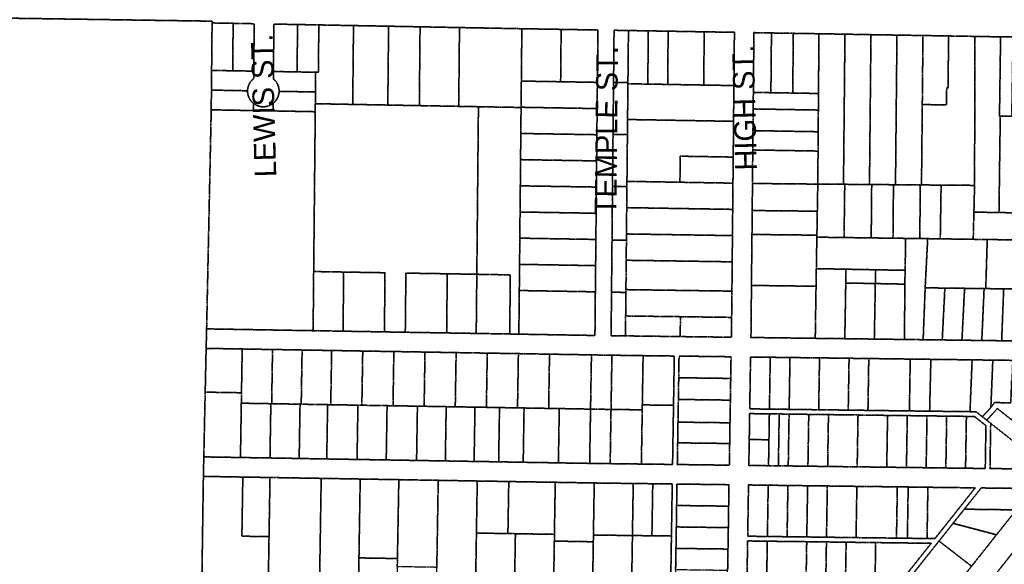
# Model space of a CAD drawing. Header units: feet. Extents: x 0 to 1411532, y 4 to 648360.
# Tile 28 of 69: x 1387050 to 1389549, y 442577 to 443958. Entities that reach past the tile are written whole.
import ezdxf
from ezdxf.enums import TextEntityAlignment as Align

# ---------------------------------------------------------------- set-up
doc = ezdxf.new("R2010")
doc.units = ezdxf.units.FT
doc.header["$MEASUREMENT"] = 0
doc.linetypes.add('DASHED2', pattern=[0.375, 0.25, -0.125])
doc.layers.add('MOT-PHASE 2', color=5, linetype='Continuous')
doc.layers.add('vanwert_121013_d_joined', color=247, linetype='DASHED2')
doc.styles.add('Slanted-Normal', font='font31.shx', dxfattribs={"height": 0.14})

msp = doc.modelspace()

# ---------------------------------------------------------------- linework, layer by layer
at = {"layer": 'vanwert_121013_d_joined'}
for points in [[(1384903.5, 443993), (1387538.4, 443954.3), (1387538.4, 443949.8), (1387537.2, 443829.5), (1387536.7, 443779.5), (1387536.2, 443729.5), (1387536.2, 443729.5), (1387524.5, 443174), (1387523.3, 443124.5), (1387520.9, 443013.5), (1387517.4, 442849.4), (1387516.3, 442799.9), (1387509.9, 442358.5)], [(1388701.9, 442508.7), (1388704.1, 442648.7), (1388706.2, 442780.7), (1388656.7, 442781.3), (1388607.2, 442781.9), (1388508.2, 442783.2), (1388409.3, 442784.9), (1388310.3, 442786.5), (1388291.3, 442786.9), (1388211.3, 442788.2), (1388112.3, 442789.9), (1388012.3, 442791.6), (1387914.3, 442793.2), (1387815.3, 442794.9), (1387716.4, 442796.5), (1387685.4, 442797.1), (1387617.4, 442798.2), (1387616.4, 442798.2), (1387516.3, 442799.9), (1387517.4, 442849.4), (1387598.4, 442848), (1387610.4, 442847.8), (1387677.6, 442846.7), (1387685.3, 442846.6), (1387756.7, 442845.4), (1387759.4, 442845.3), (1387829.3, 442844.1), (1387835.9, 442844), (1387906.3, 442842.8), (1387915.1, 442842.7), (1387980.3, 442841.6), (1387994.3, 442841.4), (1388057.3, 442840.3), (1388073.5, 442840), (1388130.3, 442839.1), (1388152.7, 442838.7), (1388203.3, 442837.8), (1388231.9, 442837.4), (1388265.6, 442836.8), (1388311.1, 442836), (1388327.9, 442835.7), (1388390.3, 442834.7), (1388417.2, 442834.2), (1388469.4, 442833.3), (1388496.6, 442832.9), (1388504.3, 442832.8), (1388548.6, 442832.2), (1388627.8, 442831.2), (1388707, 442830.2), (1388709.4, 442980.1), (1388711.4, 443105.1), (1388632.2, 443106.1), (1388553.1, 443107.2), (1388501.1, 443108), (1388473.9, 443108.5), (1388394.7, 443109.8), (1388315.7, 443111.2), (1388315.5, 443111.2), (1388236.7, 443112.5), (1388236.3, 443112.5), (1388157.7, 443113.8), (1388157.1, 443113.8), (1388078.7, 443115.2), (1388077.9, 443115.2), (1387999.7, 443116.5), (1387998.7, 443116.5), (1387920.7, 443117.8), (1387919.5, 443117.8), (1387841.8, 443119.2), (1387840.4, 443119.2), (1387766.8, 443120.4), (1387761.2, 443120.5), (1387691.8, 443121.7), (1387682, 443121.8), (1387614.8, 443123), (1387602.8, 443123.2), (1387523.3, 443124.5), (1387524.5, 443174), (1387794.8, 443169.4), (1387870.8, 443168.1), (1387975.7, 443166.3), (1388028.7, 443165.4), (1388058.7, 443164.9), (1388133.7, 443163.7), (1388208.7, 443162.4), (1388293.7, 443161), (1388308.7, 443160.7), (1388316.9, 443160.6), (1388325.2, 443160.4), (1388501, 443157.4), (1388510, 443157.3), (1388511, 443267.9), (1388511.7, 443334.3), (1388512.3, 443400.7), (1388513, 443467.1), (1388513.6, 443533.5), (1388514.2, 443599.9), (1388514.9, 443666.3), (1388515.5, 443732.7), (1388516.2, 443799.1), (1388517.5, 443931.9), (1388508.5, 443932), (1388424.2, 443933.5), (1388332.7, 443935), (1388324.5, 443935.2), (1388316.2, 443935.3), (1388216.2, 443937.2), (1388166.2, 443938.1), (1388066.2, 443940), (1387986.3, 443941.5), (1387897.3, 443943.1), (1387809.3, 443944.8), (1387802.3, 443944.9), (1387755.3, 443945.8), (1387695.3, 443946.9), (1387694.1, 443826.7), (1387694, 443807.9), (1387695, 443807), (1387696, 443806), (1387697, 443805.1), (1387697.9, 443804.1), (1387698.9, 443803), (1387699.7, 443802), (1387700.6, 443800.9), (1387701.4, 443799.8), (1387702.1, 443798.6), (1387702.8, 443797.4), (1387703.5, 443796.2), (1387704.2, 443795), (1387704.8, 443793.8), (1387705.3, 443792.5), (1387705.8, 443791.2), (1387706.3, 443789.9), (1387706.7, 443788.6), (1387707.1, 443787.3), (1387707.4, 443786), (1387707.7, 443784.6), (1387707.9, 443783.3), (1387708.1, 443781.9), (1387708.2, 443780.5), (1387708.3, 443779.1), (1387708.4, 443777.8), (1387708.4, 443776.4), (1387708.3, 443775), (1387708.2, 443773.7), (1387708.1, 443772.3), (1387707.9, 443771), (1387707.7, 443769.7), (1387707.4, 443768.4), (1387707.1, 443767), (1387706.7, 443765.7), (1387706.3, 443764.4), (1387705.9, 443763.2), (1387705.4, 443761.9), (1387704.9, 443760.7), (1387704.3, 443759.5), (1387703.7, 443758.2), (1387703, 443757.1), (1387702.3, 443755.9), (1387701.6, 443754.8), (1387700.8, 443753.7), (1387700, 443752.6), (1387699.1, 443751.5), (1387698.3, 443750.5), (1387697.3, 443749.5), (1387696.4, 443748.6), (1387695.4, 443747.6), (1387694.4, 443746.7), (1387693.4, 443745.9), (1387692.3, 443745), (1387691.1, 443744.2), (1387690, 443743.4), (1387689.5, 443743.1), (1387688.8, 443742.7), (1387688.1, 443742.3), (1387687.6, 443742), (1387686.4, 443741.4), (1387685.7, 443741.1), (1387685.1, 443740.8), (1387684.6, 443740.5), (1387683.9, 443740.2), (1387682.6, 443739.7), (1387681.3, 443739.2), (1387680, 443738.8), (1387678.8, 443738.5), (1387678.6, 443738.4), (1387677.3, 443738.1), (1387675.9, 443737.8), (1387674.6, 443737.6), (1387673.2, 443737.4), (1387671.8, 443737.3), (1387670.4, 443737.2), (1387669.2, 443737.1), (1387669, 443737.1), (1387667.6, 443737.1), (1387666.3, 443737.2), (1387664.9, 443737.3), (1387663.5, 443737.4), (1387662.1, 443737.6), (1387660.8, 443737.8), (1387659.4, 443738.1), (1387658.1, 443738.5), (1387656.7, 443738.8), (1387655.4, 443739.3), (1387654.1, 443739.7), (1387652.8, 443740.3), (1387651.6, 443740.8), (1387650.3, 443741.4), (1387649.1, 443742.1), (1387647.9, 443742.8), (1387646.7, 443743.5), (1387645.6, 443744.3), (1387644.4, 443745.1), (1387643.3, 443745.9), (1387642.3, 443746.8), (1387641.3, 443747.7), (1387640.3, 443748.6), (1387639.4, 443749.6), (1387638.5, 443750.6), (1387637.6, 443751.6), (1387636.7, 443752.7), (1387635.9, 443753.7), (1387635.2, 443754.9), (1387634.4, 443756), (1387633.7, 443757.2), (1387633.1, 443758.3), (1387632.5, 443759.5), (1387631.9, 443760.8), (1387631.4, 443762), (1387630.9, 443763.3), (1387630.4, 443764.5), (1387630, 443765.8), (1387629.7, 443767.1), (1387629.3, 443768.5), (1387629.1, 443769.8), (1387628.8, 443771.1), (1387628.7, 443772.5), (1387628.5, 443773.8), (1387628.4, 443775.1), (1387628.4, 443776.5), (1387628.4, 443777.8), (1387628.4, 443779.2), (1387628.5, 443780.6), (1387628.7, 443782), (1387628.9, 443783.3), (1387629.1, 443784.7), (1387629.4, 443786), (1387629.7, 443787.4), (1387630.1, 443788.7), (1387630.5, 443790), (1387631, 443791.3), (1387631.5, 443792.6), (1387632.1, 443793.9), (1387632.7, 443795.1), (1387633.3, 443796.3), (1387633.6, 443796.8), (1387634, 443797.5), (1387634.3, 443798.1), (1387634.7, 443798.7), (1387635.5, 443799.8), (1387636.3, 443800.9), (1387637.1, 443802), (1387638, 443803.1), (1387638.9, 443804.1), (1387639.6, 443804.9), (1387639.8, 443805.1), (1387640.8, 443806.1), (1387641, 443806.3), (1387641.8, 443807), (1387642.9, 443807.9), (1387644, 443808.8), (1387644.1, 443827.6), (1387645.3, 443947.8), (1387591.8, 443948.8), (1387538.4, 443949.8), (1387538.4, 443954.3), (1384903.5, 443993)], [(1389570.2, 443914.5), (1389541.4, 443914.8), (1389539.4, 443914.8), (1389516.1, 443914.9), (1389474.4, 443915.7), (1389407.4, 443916.8), (1389342.4, 443917.9), (1389276.4, 443919), (1389210.4, 443920.1), (1389144.4, 443921.3), (1389078.4, 443922.4), (1389013.4, 443923.5), (1388995.9, 443923.8), (1388957.9, 443924.4), (1388913.4, 443925.2), (1388912, 443773.7), (1388911.6, 443731.7), (1388911, 443676.7), (1388910.5, 443627.7), (1388909.7, 443542.7), (1388909.1, 443478.1), (1388909.1, 443474.1), (1388908.5, 443413.4), (1388907.8, 443348.8), (1388907.2, 443284.1), (1388905.9, 443152.1), (1388971.9, 443151.3), (1389069.1, 443150), (1389144, 443149.1), (1389219, 443148.1), (1389295.4, 443147.1), (1389342.9, 443146.5), (1389391.3, 443145.9), (1389441.3, 443145.2), (1389491.7, 443144.6), (1389542.1, 443143.9), (1389617.1, 443143)], [(1389569.7, 443094.1), (1389519.7, 443094.7), (1389467.2, 443095.4), (1389414.8, 443096.1), (1389362.5, 443096.7), (1389310.1, 443097.4), (1389254.9, 443098.1), (1389204.9, 443098.8), (1389154.9, 443099.4), (1389104.9, 443100.1), (1389079.9, 443100.4), (1389054.9, 443100.7), (1389004.9, 443101.3), (1388954.9, 443102), (1388904.9, 443102.6), (1388904.9, 443102.6), (1388902.8, 442971.1), (1388952.8, 442970.5), (1389002.8, 442969.9), (1389052.8, 442969.2), (1389077.8, 442968.9), (1389102.8, 442968.6), (1389152.8, 442967.9), (1389202.8, 442967.3), (1389252.8, 442966.6), (1389308, 442965.9), (1389359.3, 442965.3), (1389461.7, 442964), (1389477.2, 442963.8), (1389493.3, 442951), (1389504.4, 442942.3), (1389514.3, 442934.4), (1389512.5, 442819.8), (1389661.3, 442818.2)], [(1390003, 442488.7), (1389809.1, 442644.2), (1389681.1, 442746.8), (1389642.5, 442698), (1389605.9, 442651.8), (1389569.4, 442605.6), (1389534, 442560.9)]]:
    msp.add_lwpolyline(points, dxfattribs=at)
for points in [[(1387590.7, 443828.5), (1387537.2, 443829.5), (1387538.4, 443949.8), (1387591.8, 443948.8), (1387590.7, 443828.5)], [(1387590.7, 443828.5), (1387591.8, 443948.8), (1387645.3, 443947.8), (1387644.1, 443827.6), (1387590.7, 443828.5)], [(1387754.1, 443825.6), (1387694.1, 443826.7), (1387695.3, 443946.9), (1387755.3, 443945.8), (1387754.1, 443825.6)], [(1387809.3, 443944.8), (1387808.1, 443824.6), (1387801.1, 443824.7), (1387754.1, 443825.6), (1387755.3, 443945.8), (1387802.3, 443944.9), (1387809.3, 443944.8)], [(1387801.1, 443824.7), (1387808.1, 443824.6), (1387809.3, 443944.8), (1387897.3, 443943.1), (1387895.3, 443743.2), (1387800.4, 443745), (1387800.6, 443774.7), (1387801.1, 443824.7)], [(1387895.3, 443743.2), (1387897.3, 443943.1), (1387986.3, 443941.5), (1387984.3, 443741.6), (1387895.3, 443743.2)], [(1387984.3, 443741.6), (1387986.3, 443941.5), (1388066.2, 443940), (1388064.3, 443740.1), (1387984.3, 443741.6)], [(1388064.3, 443740.1), (1388066.2, 443940), (1388166.2, 443938.1), (1388164.3, 443738.3), (1388064.3, 443740.1)], [(1388322.5, 443735.4), (1388314.3, 443735.6), (1388214.3, 443737.4), (1388164.3, 443738.3), (1388166.2, 443938.1), (1388216.2, 443937.2), (1388316.2, 443935.3), (1388324.5, 443935.2), (1388323.2, 443802.4), (1388322.5, 443736), (1388322.5, 443735.4)], [(1388424.2, 443933.5), (1388422.9, 443800.7), (1388331.4, 443802.2), (1388323.2, 443802.4), (1388324.5, 443935.2), (1388332.7, 443935), (1388424.2, 443933.5)], [(1388422.9, 443800.7), (1388424.2, 443933.5), (1388508.5, 443932), (1388517.5, 443931.9), (1388516.2, 443799.1), (1388507.2, 443799.2), (1388422.9, 443800.7)], [(1388558.5, 443931.2), (1388557.2, 443799.2), (1388555.9, 443667.2), (1388554.6, 443535.2), (1388553.3, 443398.9), (1388552, 443266.9), (1388551, 443156.7), (1388587.4, 443156.2), (1388726.4, 443154.4), (1388856.4, 443152.8), (1388856.9, 443203.1), (1388857.6, 443269.7), (1388858.3, 443344), (1388858.9, 443410.5), (1388859.6, 443477), (1388860.2, 443543.5), (1388860.9, 443609.6), (1388861.7, 443700.3), (1388862.6, 443791), (1388863.9, 443926), (1388787.3, 443927.3), (1388729, 443928.3), (1388695.8, 443928.9), (1388645.4, 443929.7), (1388595, 443930.6), (1388558.5, 443931.2)], [(1388557.2, 443799.2), (1388558.5, 443931.2), (1388595, 443930.6), (1388593.7, 443798.6), (1388557.2, 443799.2)], [(1388644.1, 443794.7), (1388593.6, 443795.6), (1388593.7, 443798.6), (1388595, 443930.6), (1388645.4, 443929.7), (1388644.1, 443794.7)], [(1388644.1, 443794.7), (1388645.4, 443929.7), (1388695.8, 443928.9), (1388694.5, 443793.9), (1388644.1, 443794.7)], [(1388695.8, 443928.9), (1388729, 443928.3), (1388787.3, 443927.3), (1388786, 443792.3), (1388727.7, 443793.3), (1388694.5, 443793.9), (1388695.8, 443928.9)], [(1388786, 443792.3), (1388787.3, 443927.3), (1388863.9, 443926), (1388862.6, 443791), (1388786, 443792.3)], [(1388956.5, 443772.9), (1388912, 443773.7), (1388913.4, 443925.2), (1388957.9, 443924.4), (1388956.5, 443772.9)], [(1388956.5, 443772.9), (1388957.9, 443924.4), (1388995.9, 443923.8), (1389013.4, 443923.5), (1389011.9, 443772), (1388994.4, 443772.3), (1388956.5, 443772.9)], [(1389011.9, 443772), (1389013.4, 443923.5), (1389078.4, 443922.4), (1389077.3, 443770.9), (1389011.9, 443772)], [(1389140.7, 443540.6), (1389075.5, 443541.1), (1389076.2, 443624.9), (1389076.5, 443673.9), (1389076.9, 443728.9), (1389077.3, 443770.9), (1389078.4, 443922.4), (1389144.4, 443921.3), (1389140.7, 443540.6)], [(1389140.7, 443540.6), (1389144.4, 443921.3), (1389210.4, 443920.1), (1389206.7, 443540.1), (1389143.9, 443540.6), (1389140.7, 443540.6)], [(1389272.7, 443539.5), (1389267.5, 443539.6), (1389212.3, 443540), (1389206.7, 443540.1), (1389210.4, 443920.1), (1389276.4, 443919), (1389272.7, 443539.5)], [(1389338.7, 443539), (1389335.6, 443539), (1389272.7, 443539.5), (1389276.4, 443919), (1389342.4, 443917.9), (1389340.7, 443742.9), (1389340.6, 443732.9), (1389338.7, 443539)], [(1389407.4, 443916.8), (1389406.1, 443784.8), (1389402.6, 443784.9), (1389402.2, 443741.9), (1389340.7, 443742.9), (1389342.4, 443917.9), (1389407.4, 443916.8)], [(1389340.7, 443742.9), (1389402.2, 443741.9), (1389402.6, 443784.9), (1389406.1, 443784.8), (1389407.4, 443916.8), (1389474.4, 443915.7), (1389473.3, 443537.9), (1389388.5, 443538.6), (1389338.7, 443539), (1389340.6, 443732.9), (1389340.7, 443742.9)], [(1389535.3, 443469), (1389507.6, 443469.5), (1389471.7, 443470.2), (1389473.3, 443537.9), (1389474.4, 443915.7), (1389516.1, 443914.9), (1389539.4, 443914.8), (1389536.6, 443713.8), (1389538.6, 443713.8), (1389535.3, 443469)], [(1389538.6, 443713.8), (1389536.6, 443713.8), (1389539.4, 443914.8), (1389541.4, 443914.8), (1389570.2, 443914.5), (1389567, 443713.6), (1389538.6, 443713.8)], [(1387628.4, 443777.8), (1387536.7, 443779.5), (1387537.2, 443829.5), (1387590.7, 443828.5), (1387644.1, 443827.6), (1387644, 443808.8), (1387642.9, 443807.9), (1387641.8, 443807), (1387641, 443806.3), (1387640.8, 443806.1), (1387639.8, 443805.1), (1387639.6, 443804.9), (1387638.9, 443804.1), (1387638, 443803.1), (1387637.1, 443802), (1387636.3, 443800.9), (1387635.5, 443799.8), (1387634.7, 443798.7), (1387634.3, 443798.1), (1387634, 443797.5), (1387633.6, 443796.8), (1387633.3, 443796.3), (1387632.7, 443795.1), (1387632.1, 443793.9), (1387631.5, 443792.6), (1387631, 443791.3), (1387630.5, 443790), (1387630.1, 443788.7), (1387629.7, 443787.4), (1387629.4, 443786), (1387629.1, 443784.7), (1387628.9, 443783.3), (1387628.7, 443782), (1387628.5, 443780.6), (1387628.4, 443779.2), (1387628.4, 443777.8)], [(1387694.1, 443826.7), (1387754.1, 443825.6), (1387801.1, 443824.7), (1387800.6, 443774.7), (1387708.4, 443776.4), (1387708.4, 443777.8), (1387708.3, 443779.1), (1387708.2, 443780.5), (1387708.1, 443781.9), (1387707.9, 443783.3), (1387707.7, 443784.6), (1387707.4, 443786), (1387707.1, 443787.3), (1387706.7, 443788.6), (1387706.3, 443789.9), (1387705.8, 443791.2), (1387705.3, 443792.5), (1387704.8, 443793.8), (1387704.2, 443795), (1387703.5, 443796.2), (1387702.8, 443797.4), (1387702.1, 443798.6), (1387701.4, 443799.8), (1387700.6, 443800.9), (1387699.7, 443802), (1387698.9, 443803), (1387697.9, 443804.1), (1387697, 443805.1), (1387696, 443806), (1387695, 443807), (1387694, 443807.9), (1387694.1, 443826.7)], [(1388422.9, 443800.7), (1388507.2, 443799.2), (1388516.2, 443799.1), (1388515.5, 443732.7), (1388506.5, 443732.8), (1388330.8, 443735.8), (1388322.5, 443736), (1388323.2, 443802.4), (1388331.4, 443802.2), (1388422.9, 443800.7)], [(1388555.9, 443667.2), (1388557.2, 443799.2), (1388593.7, 443798.6), (1388593.6, 443795.6), (1388592.8, 443704.9), (1388592.4, 443666.6), (1388555.9, 443667.2)], [(1388644.1, 443794.7), (1388694.5, 443793.9), (1388727.7, 443793.3), (1388786, 443792.3), (1388862.6, 443791), (1388861.7, 443700.3), (1388693.6, 443703.2), (1388592.8, 443704.9), (1388593.6, 443795.6), (1388644.1, 443794.7)], [(1387536.7, 443779.5), (1387628.4, 443777.8), (1387628.4, 443776.5), (1387628.4, 443775.1), (1387628.5, 443773.8), (1387628.7, 443772.5), (1387628.8, 443771.1), (1387629.1, 443769.8), (1387629.3, 443768.5), (1387629.7, 443767.1), (1387630, 443765.8), (1387630.4, 443764.5), (1387630.9, 443763.3), (1387631.4, 443762), (1387631.9, 443760.8), (1387632.5, 443759.5), (1387633.1, 443758.3), (1387633.7, 443757.2), (1387634.4, 443756), (1387635.2, 443754.9), (1387635.9, 443753.7), (1387636.7, 443752.7), (1387637.6, 443751.6), (1387638.5, 443750.6), (1387639.4, 443749.6), (1387640.3, 443748.6), (1387641.3, 443747.7), (1387642.3, 443746.8), (1387643.3, 443745.9), (1387643.2, 443727.6), (1387536.2, 443729.5), (1387536.7, 443779.5)], [(1387693.2, 443726.7), (1387693.4, 443745.9), (1387694.4, 443746.7), (1387695.4, 443747.6), (1387696.4, 443748.6), (1387697.3, 443749.5), (1387698.3, 443750.5), (1387699.1, 443751.5), (1387700, 443752.6), (1387700.8, 443753.7), (1387701.6, 443754.8), (1387702.3, 443755.9), (1387703, 443757.1), (1387703.7, 443758.2), (1387704.3, 443759.5), (1387704.9, 443760.7), (1387705.4, 443761.9), (1387705.9, 443763.2), (1387706.3, 443764.4), (1387706.7, 443765.7), (1387707.1, 443767), (1387707.4, 443768.4), (1387707.7, 443769.7), (1387707.9, 443771), (1387708.1, 443772.3), (1387708.2, 443773.7), (1387708.3, 443775), (1387708.4, 443776.4), (1387800.6, 443774.7), (1387800.4, 443745), (1387800.2, 443724.7), (1387693.2, 443726.7)], [(1388956.5, 443772.9), (1388994.4, 443772.3), (1389011.9, 443772), (1389077.3, 443770.9), (1389076.9, 443728.9), (1388911.6, 443731.7), (1388912, 443773.7), (1388956.5, 443772.9)], [(1387693.4, 443745.9), (1387693.2, 443726.7), (1387643.2, 443727.6), (1387643.3, 443745.9), (1387644.4, 443745.1), (1387645.6, 443744.3), (1387646.7, 443743.5), (1387647.9, 443742.8), (1387649.1, 443742.1), (1387650.3, 443741.4), (1387651.6, 443740.8), (1387652.8, 443740.3), (1387654.1, 443739.7), (1387655.4, 443739.3), (1387656.7, 443738.8), (1387658.1, 443738.5), (1387659.4, 443738.1), (1387660.8, 443737.8), (1387662.1, 443737.6), (1387663.5, 443737.4), (1387664.9, 443737.3), (1387666.3, 443737.2), (1387667.6, 443737.1), (1387669, 443737.1), (1387669.2, 443737.1), (1387670.4, 443737.2), (1387671.8, 443737.3), (1387673.2, 443737.4), (1387674.6, 443737.6), (1387675.9, 443737.8), (1387677.3, 443738.1), (1387678.6, 443738.4), (1387678.8, 443738.5), (1387680, 443738.8), (1387681.3, 443739.2), (1387682.6, 443739.7), (1387683.9, 443740.2), (1387684.6, 443740.5), (1387685.1, 443740.8), (1387685.7, 443741.1), (1387686.4, 443741.4), (1387687.6, 443742), (1387688.1, 443742.3), (1387688.8, 443742.7), (1387689.5, 443743.1), (1387690, 443743.4), (1387691.1, 443744.2), (1387692.3, 443745), (1387693.4, 443745.9)], [(1387800.4, 443745), (1387895.3, 443743.2), (1387984.3, 443741.6), (1388064.3, 443740.1), (1388164.3, 443738.3), (1388214.3, 443737.4), (1388210.2, 443312.4), (1388135.2, 443313.7), (1388060.2, 443314.9), (1388030.2, 443315.4), (1388028.7, 443165.4), (1387975.7, 443166.3), (1387977.2, 443316.3), (1387872.2, 443318.1), (1387796.2, 443319.4), (1387800.2, 443724.7), (1387800.4, 443745)], [(1387800.2, 443724.7), (1387796.2, 443319.4), (1387794.8, 443169.4), (1387524.5, 443174), (1387536.2, 443729.5), (1387643.2, 443727.6), (1387693.2, 443726.7), (1387800.2, 443724.7)], [(1388293.7, 443161), (1388295.2, 443310.9), (1388210.2, 443312.4), (1388214.3, 443737.4), (1388314.3, 443735.6), (1388322.5, 443735.4), (1388321.9, 443669.6), (1388321.2, 443603.2), (1388320.6, 443536.8), (1388319.9, 443470.4), (1388319.3, 443404), (1388318.7, 443337.6), (1388318, 443271.2), (1388316.9, 443160.6), (1388308.7, 443160.7), (1388293.7, 443161)], [(1388322.5, 443736), (1388330.8, 443735.8), (1388506.5, 443732.8), (1388515.5, 443732.7), (1388514.9, 443666.3), (1388505.9, 443666.5), (1388330.1, 443669.4), (1388321.9, 443669.6), (1388322.5, 443735.4), (1388322.5, 443736)], [(1389076.5, 443673.9), (1388911, 443676.7), (1388911.6, 443731.7), (1389076.9, 443728.9), (1389076.5, 443673.9)], [(1388725.7, 443545.8), (1388591.2, 443548.1), (1388591.9, 443614.2), (1388592.4, 443666.6), (1388592.8, 443704.9), (1388693.6, 443703.2), (1388861.7, 443700.3), (1388860.9, 443609.6), (1388726.4, 443611.9), (1388725.7, 443545.8)], [(1389535.3, 443469), (1389538.6, 443713.8), (1389567, 443713.6), (1389605.9, 443713.3), (1389601.5, 443467.7), (1389535.3, 443469)], [(1388321.9, 443669.6), (1388330.1, 443669.4), (1388505.9, 443666.5), (1388514.9, 443666.3), (1388514.2, 443599.9), (1388505.2, 443600.1), (1388329.5, 443603), (1388321.2, 443603.2), (1388321.9, 443669.6)], [(1389076.2, 443624.9), (1388910.5, 443627.7), (1388911, 443676.7), (1389076.5, 443673.9), (1389076.2, 443624.9)], [(1388554.6, 443535.2), (1388555.9, 443667.2), (1388592.4, 443666.6), (1388591.9, 443614.2), (1388591.2, 443548.1), (1388591.1, 443534.6), (1388554.6, 443535.2)], [(1389076.2, 443624.9), (1389075.5, 443541.1), (1388909.7, 443542.7), (1388910.5, 443627.7), (1389076.2, 443624.9)], [(1388321.2, 443603.2), (1388329.5, 443603), (1388505.2, 443600.1), (1388514.2, 443599.9), (1388513.6, 443533.5), (1388504.6, 443533.7), (1388328.8, 443536.6), (1388320.6, 443536.8), (1388321.2, 443603.2)], [(1388725.7, 443545.8), (1388726.4, 443611.9), (1388860.9, 443609.6), (1388860.2, 443543.5), (1388725.7, 443545.8)], [(1388591.2, 443548.1), (1388725.7, 443545.8), (1388860.2, 443543.5), (1388859.6, 443477), (1388590.6, 443481.4), (1388591.1, 443534.6), (1388591.2, 443548.1)], [(1389075.5, 443541.1), (1389074.4, 443476.4), (1389074.3, 443472.4), (1388909.1, 443474.1), (1388909.1, 443478.1), (1388909.7, 443542.7), (1389075.5, 443541.1)], [(1388320.6, 443536.8), (1388328.8, 443536.6), (1388504.6, 443533.7), (1388513.6, 443533.5), (1388513, 443467.1), (1388504, 443467.3), (1388328.2, 443470.2), (1388319.9, 443470.4), (1388320.6, 443536.8)], [(1388553.3, 443398.9), (1388554.6, 443535.2), (1388591.1, 443534.6), (1388590.6, 443481.4), (1388590, 443414.7), (1388589.8, 443398.5), (1388553.3, 443398.9)], [(1389142.5, 443430.6), (1389142.1, 443405.6), (1389073.2, 443406.5), (1389073.3, 443411.6), (1389073.6, 443431.5), (1389074.3, 443472.4), (1389074.4, 443476.4), (1389075.5, 443541.1), (1389140.7, 443540.6), (1389143.9, 443540.6), (1389142.5, 443430.6)], [(1389142.5, 443430.6), (1389143.9, 443540.6), (1389206.7, 443540.1), (1389212.3, 443540), (1389211.3, 443429.7), (1389211.1, 443404.7), (1389208.4, 443404.7), (1389142.1, 443405.6), (1389142.5, 443430.6)], [(1389266.3, 443403.9), (1389211.1, 443404.7), (1389211.3, 443429.7), (1389212.3, 443540), (1389267.5, 443539.6), (1389266.6, 443428.9), (1389266.3, 443403.9)], [(1389334.4, 443403), (1389298.5, 443403.5), (1389266.3, 443403.9), (1389266.6, 443428.9), (1389267.5, 443539.6), (1389272.7, 443539.5), (1389335.6, 443539), (1389334.6, 443428), (1389334.4, 443403)], [(1389334.6, 443428), (1389335.6, 443539), (1389338.7, 443539), (1389388.5, 443538.6), (1389386.7, 443427.3), (1389386.3, 443402.3), (1389354.4, 443402.8), (1389334.4, 443403), (1389334.6, 443428)], [(1389470.6, 443426.1), (1389470, 443401.1), (1389386.3, 443402.3), (1389386.7, 443427.3), (1389388.5, 443538.6), (1389473.3, 443537.9), (1389471.7, 443470.2), (1389470.6, 443426.1)], [(1388319.9, 443470.4), (1388328.2, 443470.2), (1388504, 443467.3), (1388513, 443467.1), (1388512.3, 443400.7), (1388503.3, 443400.9), (1388327.6, 443403.9), (1388319.3, 443404), (1388319.9, 443470.4)], [(1388590, 443414.7), (1388590.6, 443481.4), (1388859.6, 443477), (1388858.9, 443410.5), (1388590, 443414.7)], [(1389074.3, 443472.4), (1389073.6, 443431.5), (1389073.3, 443411.6), (1388908.5, 443413.4), (1388909.1, 443474.1), (1389074.3, 443472.4)], [(1389470.6, 443426.1), (1389471.7, 443470.2), (1389507.6, 443469.5), (1389535.3, 443469), (1389601.5, 443467.7), (1389671.6, 443466.3), (1389736.8, 443465.1), (1389815.2, 443463.6), (1389813.9, 443421.2), (1389813.2, 443396.2), (1389812.4, 443371.2), (1389809.5, 443272.8), (1389809.5, 443272.2), (1389701.1, 443273.5), (1389697.2, 443273.6), (1389655.7, 443274.1), (1389658.6, 443373.4), (1389659.3, 443398.4), (1389505.5, 443400.6), (1389470, 443401.1), (1389470.6, 443426.1)], [(1388319.3, 443404), (1388327.6, 443403.9), (1388503.3, 443400.9), (1388512.3, 443400.7), (1388511.7, 443334.3), (1388502.7, 443334.5), (1388326.9, 443337.5), (1388318.7, 443337.6), (1388319.3, 443404)], [(1388552, 443266.9), (1388553.3, 443398.9), (1388589.8, 443398.5), (1388589.3, 443348), (1388588.6, 443273.5), (1388588.5, 443266.5), (1388552, 443266.9)], [(1388590, 443414.7), (1388858.9, 443410.5), (1388858.3, 443344), (1388589.3, 443348), (1388589.8, 443398.5), (1388590, 443414.7)], [(1389071.1, 443282), (1388973.2, 443283.3), (1388907.2, 443284.1), (1388907.8, 443348.8), (1388908.5, 443413.4), (1389073.3, 443411.6), (1389073.2, 443406.5), (1389072.7, 443381.5), (1389072.1, 443346.8), (1389071.8, 443326.7), (1389071.1, 443282)], [(1389211.1, 443404.7), (1389266.3, 443403.9), (1389298.5, 443403.5), (1389298.1, 443378.5), (1389297.1, 443322.4), (1389222.1, 443323.9), (1389207, 443324.1), (1389147.1, 443325.3), (1389071.8, 443326.7), (1389072.1, 443346.8), (1389072.7, 443381.5), (1389073.2, 443406.5), (1389142.1, 443405.6), (1389208.4, 443404.7), (1389211.1, 443404.7)], [(1389334.4, 443403), (1389354.4, 443402.8), (1389353.1, 443377.8), (1389348, 443278.1), (1389342.9, 443146.5), (1389295.4, 443147.1), (1389296.5, 443287.4), (1389297.1, 443322.4), (1389298.1, 443378.5), (1389298.5, 443403.5), (1389334.4, 443403)], [(1389353.1, 443377.8), (1389354.4, 443402.8), (1389386.3, 443402.3), (1389470, 443401.1), (1389505.5, 443400.6), (1389504.8, 443375.6), (1389501.8, 443276.1), (1389497.6, 443276.2), (1389448, 443276.8), (1389398, 443277.4), (1389348, 443278.1), (1389353.1, 443377.8)], [(1389504.8, 443375.6), (1389505.5, 443400.6), (1389659.3, 443398.4), (1389658.6, 443373.4), (1389655.7, 443274.1), (1389622.2, 443274.6), (1389547.2, 443275.5), (1389501.8, 443276.1), (1389504.8, 443375.6)], [(1388588.6, 443273.5), (1388589.3, 443348), (1388858.3, 443344), (1388857.6, 443269.7), (1388588.6, 443273.5)], [(1387796.2, 443319.4), (1387872.2, 443318.1), (1387870.8, 443168.1), (1387794.8, 443169.4), (1387796.2, 443319.4)], [(1387872.2, 443318.1), (1387977.2, 443316.3), (1387975.7, 443166.3), (1387870.8, 443168.1), (1387872.2, 443318.1)], [(1388318.7, 443337.6), (1388326.9, 443337.5), (1388502.7, 443334.5), (1388511.7, 443334.3), (1388511, 443267.9), (1388502, 443268.1), (1388326.3, 443271.1), (1388318, 443271.2), (1388318.7, 443337.6)], [(1389144, 443149.1), (1389069.1, 443150), (1389070.1, 443220), (1389071.1, 443282), (1389071.8, 443326.7), (1389147.1, 443325.3), (1389146.5, 443290.3), (1389145.3, 443219), (1389144, 443149.1)], [(1389221.5, 443288.9), (1389146.5, 443290.3), (1389147.1, 443325.3), (1389207, 443324.1), (1389222.1, 443323.9), (1389221.5, 443288.9)], [(1389221.5, 443288.9), (1389222.1, 443323.9), (1389297.1, 443322.4), (1389296.5, 443287.4), (1389221.5, 443288.9)], [(1388135.2, 443313.7), (1388133.7, 443163.7), (1388058.7, 443164.9), (1388028.7, 443165.4), (1388030.2, 443315.4), (1388060.2, 443314.9), (1388135.2, 443313.7)], [(1388135.2, 443313.7), (1388210.2, 443312.4), (1388208.7, 443162.4), (1388133.7, 443163.7), (1388135.2, 443313.7)], [(1388210.2, 443312.4), (1388295.2, 443310.9), (1388293.7, 443161), (1388208.7, 443162.4), (1388210.2, 443312.4)], [(1388318, 443271.2), (1388326.3, 443271.1), (1388502, 443268.1), (1388511, 443267.9), (1388510, 443157.3), (1388501, 443157.4), (1388325.2, 443160.4), (1388316.9, 443160.6), (1388318, 443271.2)], [(1388726.9, 443204.9), (1388587.9, 443206.7), (1388588.5, 443266.5), (1388588.6, 443273.5), (1388857.6, 443269.7), (1388856.9, 443203.1), (1388726.9, 443204.9)], [(1389071.1, 443282), (1389070.1, 443220), (1389069.1, 443150), (1388971.9, 443151.3), (1388905.9, 443152.1), (1388907.2, 443284.1), (1388973.2, 443283.3), (1389071.1, 443282)], [(1389219, 443148.1), (1389144, 443149.1), (1389145.3, 443219), (1389146.5, 443290.3), (1389221.5, 443288.9), (1389219, 443148.1)], [(1389221.5, 443288.9), (1389296.5, 443287.4), (1389295.4, 443147.1), (1389219, 443148.1), (1389221.5, 443288.9)], [(1389348, 443278.1), (1389398, 443277.4), (1389391.3, 443145.9), (1389342.9, 443146.5), (1389348, 443278.1)], [(1389398, 443277.4), (1389448, 443276.8), (1389441.3, 443145.2), (1389391.3, 443145.9), (1389398, 443277.4)], [(1389448, 443276.8), (1389497.6, 443276.2), (1389491.7, 443144.6), (1389441.3, 443145.2), (1389448, 443276.8)], [(1389497.6, 443276.2), (1389501.8, 443276.1), (1389547.2, 443275.5), (1389542.1, 443143.9), (1389491.7, 443144.6), (1389497.6, 443276.2)], [(1389617.1, 443143), (1389542.1, 443143.9), (1389547.2, 443275.5), (1389622.2, 443274.6), (1389617.1, 443143)], [(1388552, 443266.9), (1388588.5, 443266.5), (1388587.9, 443206.7), (1388587.4, 443156.2), (1388551, 443156.7), (1388552, 443266.9)], [(1388726.4, 443154.4), (1388587.4, 443156.2), (1388587.9, 443206.7), (1388726.9, 443204.9), (1388726.4, 443154.4)], [(1388856.9, 443203.1), (1388856.4, 443152.8), (1388726.4, 443154.4), (1388726.9, 443204.9), (1388856.9, 443203.1)], [(1387613, 443012), (1387520.9, 443013.5), (1387523.3, 443124.5), (1387602.8, 443123.2), (1387614.8, 443123), (1387613, 443012)], [(1387613, 443012), (1387614.8, 443123), (1387682, 443121.8), (1387691.8, 443121.7), (1387689.6, 442984.2), (1387687.5, 442984.2), (1387612.6, 442985.5), (1387613, 443012)], [(1387689.6, 442984.2), (1387691.8, 443121.7), (1387761.2, 443120.5), (1387766.8, 443120.4), (1387764.6, 442982.9), (1387761.6, 442983), (1387689.6, 442984.2)], [(1387764.6, 442982.9), (1387766.8, 443120.4), (1387840.4, 443119.2), (1387841.8, 443119.2), (1387839.5, 442981.7), (1387831.6, 442981.8), (1387764.6, 442982.9)], [(1387839.5, 442981.7), (1387841.8, 443119.2), (1387919.5, 443117.8), (1387920.7, 443117.8), (1387918.5, 442980.3), (1387908.5, 442980.5), (1387839.5, 442981.7)], [(1387918.5, 442980.3), (1387920.7, 443117.8), (1387998.7, 443116.5), (1387999.7, 443116.5), (1387997.5, 442979), (1387982.5, 442979.3), (1387918.5, 442980.3)], [(1387997.5, 442979), (1387999.7, 443116.5), (1388077.9, 443115.2), (1388078.7, 443115.2), (1388076.5, 442977.7), (1388059.5, 442978), (1387997.5, 442979)], [(1388076.5, 442977.7), (1388078.7, 443115.2), (1388157.1, 443113.8), (1388157.7, 443113.8), (1388155.5, 442976.3), (1388132.5, 442976.7), (1388076.5, 442977.7)], [(1388155.5, 442976.3), (1388157.7, 443113.8), (1388236.3, 443112.5), (1388236.7, 443112.5), (1388234.5, 442975), (1388205.5, 442975.5), (1388155.5, 442976.3)], [(1388234.5, 442975), (1388236.7, 443112.5), (1388315.5, 443111.2), (1388315.7, 443111.2), (1388313.5, 442973.7), (1388267.8, 442974.4), (1388234.5, 442975)], [(1388313.5, 442973.7), (1388315.7, 443111.2), (1388394.7, 443109.8), (1388392.5, 442972.3), (1388330.1, 442973.4), (1388313.5, 442973.7)], [(1388498.8, 442970.5), (1388419.5, 442971.9), (1388392.5, 442972.3), (1388394.7, 443109.8), (1388473.9, 443108.5), (1388501.1, 443108), (1388498.8, 442970.5)], [(1388498.8, 442970.5), (1388501.1, 443108), (1388553.1, 443107.2), (1388550.8, 442969.7), (1388498.8, 442970.5)], [(1388550.8, 442969.7), (1388553.1, 443107.2), (1388632.2, 443106.1), (1388630.2, 442981.2), (1388630, 442968.7), (1388550.8, 442969.7)], [(1388630.2, 442981.2), (1388632.2, 443106.1), (1388711.4, 443105.1), (1388709.4, 442980.1), (1388630.2, 442981.2)], [(1388855.4, 443103.3), (1388723.4, 443105), (1388722.6, 443050), (1388721.7, 442995), (1388720.8, 442940), (1388720.7, 442937.5), (1388719.9, 442885), (1388719, 442830), (1388851, 442828.3), (1388851.9, 442883.3), (1388852.7, 442935.8), (1388852.8, 442938.3), (1388853.7, 442993.3), (1388854.5, 443048.3), (1388855.4, 443103.3)], [(1388722.6, 443050), (1388723.4, 443105), (1388855.4, 443103.3), (1388854.5, 443048.3), (1388722.6, 443050)], [(1388954.9, 443102), (1388952.8, 442970.5), (1388902.8, 442971.1), (1388904.9, 443102.6), (1388954.9, 443102)], [(1389004.9, 443101.3), (1389002.8, 442969.9), (1388952.8, 442970.5), (1388954.9, 443102), (1389004.9, 443101.3)], [(1389002.8, 442969.9), (1389004.9, 443101.3), (1389054.9, 443100.7), (1389079.9, 443100.4), (1389077.8, 442968.9), (1389052.8, 442969.2), (1389002.8, 442969.9)], [(1389077.8, 442968.9), (1389079.9, 443100.4), (1389104.9, 443100.1), (1389154.9, 443099.4), (1389152.8, 442967.9), (1389102.8, 442968.6), (1389077.8, 442968.9)], [(1389202.8, 442967.3), (1389152.8, 442967.9), (1389154.9, 443099.4), (1389204.9, 443098.8), (1389202.8, 442967.3)], [(1389308, 442965.9), (1389252.8, 442966.6), (1389202.8, 442967.3), (1389204.9, 443098.8), (1389254.9, 443098.1), (1389310.1, 443097.4), (1389308, 442965.9)], [(1389362.5, 443096.7), (1389361.5, 443056.3), (1389359.3, 442965.3), (1389308, 442965.9), (1389310.1, 443097.4), (1389362.5, 443096.7)], [(1389359.3, 442965.3), (1389361.5, 443056.3), (1389362.5, 443096.7), (1389414.8, 443096.1), (1389467.2, 443095.4), (1389462.2, 442975.8), (1389461.7, 442964), (1389359.3, 442965.3)], [(1389514.7, 442974.8), (1389493.3, 442951), (1389477.2, 442963.8), (1389461.7, 442964), (1389462.2, 442975.8), (1389467.2, 443095.4), (1389519.7, 443094.7), (1389514.7, 442974.8)], [(1389567.6, 443044.1), (1389565.2, 442986.6), (1389523.9, 442987), (1389514.7, 442974.8), (1389519.7, 443094.7), (1389569.7, 443094.1), (1389567.6, 443044.1)], [(1388721.7, 442995), (1388722.6, 443050), (1388854.5, 443048.3), (1388853.7, 442993.3), (1388721.7, 442995)], [(1389637, 442988.4), (1389734.9, 442911), (1389686.2, 442849.6), (1389531.1, 442972.1), (1389504.4, 442942.3), (1389493.3, 442951), (1389514.7, 442974.8), (1389523.9, 442987), (1389565.2, 442986.6), (1389567.6, 443044.1), (1389623.7, 442998), (1389637, 442988.4)], [(1387520.9, 443013.5), (1387613, 443012), (1387612.6, 442985.5), (1387610.4, 442847.8), (1387598.4, 442848), (1387517.4, 442849.4), (1387520.9, 443013.5)], [(1388720.7, 442937.5), (1388720.8, 442940), (1388721.7, 442995), (1388853.7, 442993.3), (1388852.8, 442938.3), (1388852.7, 442935.8), (1388720.7, 442937.5)], [(1387685.3, 442846.6), (1387677.6, 442846.7), (1387610.4, 442847.8), (1387612.6, 442985.5), (1387687.5, 442984.2), (1387685.3, 442846.6)], [(1387759.4, 442845.3), (1387756.7, 442845.4), (1387685.3, 442846.6), (1387687.5, 442984.2), (1387689.6, 442984.2), (1387761.6, 442983), (1387759.4, 442845.3)], [(1387759.4, 442845.3), (1387761.6, 442983), (1387764.6, 442982.9), (1387831.6, 442981.8), (1387829.3, 442844.1), (1387759.4, 442845.3)], [(1387906.3, 442842.8), (1387835.9, 442844), (1387829.3, 442844.1), (1387831.6, 442981.8), (1387839.5, 442981.7), (1387908.5, 442980.5), (1387906.3, 442842.8)], [(1387980.3, 442841.6), (1387915.1, 442842.7), (1387906.3, 442842.8), (1387908.5, 442980.5), (1387918.5, 442980.3), (1387982.5, 442979.3), (1387980.3, 442841.6)], [(1388057.3, 442840.3), (1387994.3, 442841.4), (1387980.3, 442841.6), (1387982.5, 442979.3), (1387997.5, 442979), (1388059.5, 442978), (1388057.3, 442840.3)], [(1388130.3, 442839.1), (1388073.5, 442840), (1388057.3, 442840.3), (1388059.5, 442978), (1388076.5, 442977.7), (1388132.5, 442976.7), (1388130.3, 442839.1)], [(1388203.3, 442837.8), (1388152.7, 442838.7), (1388130.3, 442839.1), (1388132.5, 442976.7), (1388155.5, 442976.3), (1388205.5, 442975.5), (1388203.3, 442837.8)], [(1388265.6, 442836.8), (1388231.9, 442837.4), (1388203.3, 442837.8), (1388205.5, 442975.5), (1388234.5, 442975), (1388267.8, 442974.4), (1388265.6, 442836.8)], [(1388327.9, 442835.7), (1388311.1, 442836), (1388265.6, 442836.8), (1388267.8, 442974.4), (1388313.5, 442973.7), (1388330.1, 442973.4), (1388327.9, 442835.7)], [(1388417.2, 442834.2), (1388390.3, 442834.7), (1388327.9, 442835.7), (1388330.1, 442973.4), (1388392.5, 442972.3), (1388419.5, 442971.9), (1388417.2, 442834.2)], [(1388498.8, 442970.5), (1388496.6, 442832.9), (1388469.4, 442833.3), (1388417.2, 442834.2), (1388419.5, 442971.9), (1388498.8, 442970.5)], [(1388496.6, 442832.9), (1388498.8, 442970.5), (1388550.8, 442969.7), (1388548.6, 442832.2), (1388504.3, 442832.8), (1388496.6, 442832.9)], [(1388550.8, 442969.7), (1388630, 442968.7), (1388627.8, 442831.2), (1388548.6, 442832.2), (1388550.8, 442969.7)], [(1388709.4, 442980.1), (1388707, 442830.2), (1388627.8, 442831.2), (1388630, 442968.7), (1388630.2, 442981.2), (1388709.4, 442980.1)], [(1389504.4, 442942.3), (1389531.1, 442972.1), (1389686.2, 442849.6), (1389661.3, 442818.2), (1389514.3, 442934.4), (1389504.4, 442942.3)], [(1388902.6, 442959.1), (1388901.6, 442893.4), (1388900.5, 442827.7), (1388950.5, 442827), (1388975.5, 442826.7), (1389000.5, 442826.4), (1389050.5, 442825.7), (1389100.5, 442825.1), (1389150.5, 442824.4), (1389175.5, 442824.1), (1389200.5, 442823.8), (1389250.5, 442823.2), (1389300.5, 442822.5), (1389350.5, 442821.9), (1389400.5, 442821.2), (1389450.5, 442820.6), (1389500.5, 442819.9), (1389502.2, 442928.7), (1389473, 442951.8), (1389452.6, 442952.1), (1389402.6, 442952.7), (1389352.6, 442953.4), (1389302.6, 442954), (1389252.6, 442954.6), (1389202.6, 442955.3), (1389177.6, 442955.6), (1389152.6, 442955.9), (1389102.6, 442956.6), (1389052.6, 442957.2), (1389002.6, 442957.9), (1388977.6, 442958.2), (1388952.6, 442958.5), (1388902.6, 442959.1)], [(1388951.6, 442892.8), (1388901.6, 442893.4), (1388902.6, 442959.1), (1388952.6, 442958.5), (1388951.6, 442892.8)], [(1388977.6, 442958.2), (1388975.5, 442826.7), (1388950.5, 442827), (1388951.6, 442892.8), (1388952.6, 442958.5), (1388977.6, 442958.2)], [(1389000.5, 442826.4), (1388975.5, 442826.7), (1388977.6, 442958.2), (1389002.6, 442957.9), (1389000.5, 442826.4)], [(1389052.6, 442957.2), (1389050.5, 442825.7), (1389000.5, 442826.4), (1389002.6, 442957.9), (1389052.6, 442957.2)], [(1389102.6, 442956.6), (1389100.5, 442825.1), (1389050.5, 442825.7), (1389052.6, 442957.2), (1389102.6, 442956.6)], [(1389100.5, 442825.1), (1389102.6, 442956.6), (1389152.6, 442955.9), (1389177.6, 442955.6), (1389175.5, 442824.1), (1389150.5, 442824.4), (1389100.5, 442825.1)], [(1389175.5, 442824.1), (1389177.6, 442955.6), (1389202.6, 442955.3), (1389252.6, 442954.6), (1389250.5, 442823.2), (1389200.5, 442823.8), (1389175.5, 442824.1)], [(1389300.5, 442822.5), (1389250.5, 442823.2), (1389252.6, 442954.6), (1389302.6, 442954), (1389300.5, 442822.5)], [(1389350.5, 442821.9), (1389300.5, 442822.5), (1389302.6, 442954), (1389352.6, 442953.4), (1389350.5, 442821.9)], [(1389400.5, 442821.2), (1389350.5, 442821.9), (1389352.6, 442953.4), (1389402.6, 442952.7), (1389400.5, 442821.2)], [(1389450.5, 442820.6), (1389400.5, 442821.2), (1389402.6, 442952.7), (1389452.6, 442952.1), (1389450.5, 442820.6)], [(1389452.6, 442952.1), (1389473, 442951.8), (1389502.2, 442928.7), (1389500.5, 442819.9), (1389450.5, 442820.6), (1389452.6, 442952.1)], [(1388719.9, 442885), (1388720.7, 442937.5), (1388852.7, 442935.8), (1388851.9, 442883.3), (1388719.9, 442885)], [(1389514.3, 442934.4), (1389661.3, 442818.2), (1389512.5, 442819.8), (1389514.3, 442934.4)], [(1388950.5, 442827), (1388900.5, 442827.7), (1388901.6, 442893.4), (1388951.6, 442892.8), (1388950.5, 442827)], [(1388851, 442828.3), (1388719, 442830), (1388719.9, 442885), (1388851.9, 442883.3), (1388851, 442828.3)], [(1387616.4, 442798.2), (1387614, 442648.3), (1387615, 442648.2), (1387682.9, 442647.1), (1387680.5, 442493.6), (1387612.5, 442494.8), (1387610.3, 442356.8), (1387509.9, 442358.5), (1387516.3, 442799.9), (1387616.4, 442798.2)], [(1387682.9, 442647.1), (1387615, 442648.2), (1387614, 442648.3), (1387616.4, 442798.2), (1387617.4, 442798.2), (1387685.4, 442797.1), (1387682.9, 442647.1)], [(1387682.9, 442647.1), (1387685.4, 442797.1), (1387716.4, 442796.5), (1387815.3, 442794.9), (1387810.5, 442492.6), (1387810.5, 442491.4), (1387711.5, 442493.1), (1387680.5, 442493.6), (1387682.9, 442647.1)], [(1387810.5, 442492.6), (1387815.3, 442794.9), (1387914.3, 442793.2), (1387911.1, 442593.2), (1387909.5, 442490.9), (1387810.5, 442492.6)], [(1388008.7, 442591.6), (1387911.1, 442593.2), (1387914.3, 442793.2), (1388012.3, 442791.6), (1388008.7, 442591.6)], [(1388108.7, 442569.2), (1388008.4, 442570.8), (1388008.7, 442591.6), (1388012.3, 442791.6), (1388112.3, 442789.9), (1388108.7, 442569.2)], [(1388209.2, 442656.2), (1388204.2, 442346.8), (1388105.2, 442348.4), (1388108.7, 442569.2), (1388112.3, 442789.9), (1388211.3, 442788.2), (1388209.2, 442656.2)], [(1388289.1, 442654.9), (1388209.2, 442656.2), (1388211.3, 442788.2), (1388291.3, 442786.9), (1388289.1, 442654.9)], [(1388289.1, 442654.9), (1388291.3, 442786.9), (1388310.3, 442786.5), (1388409.3, 442784.9), (1388407.1, 442652.9), (1388311.1, 442654.5), (1388308.1, 442654.6), (1388289.1, 442654.9)], [(1388409.3, 442784.9), (1388508.2, 442783.2), (1388506.1, 442651.2), (1388505.8, 442634.1), (1388406.9, 442635.8), (1388407.1, 442652.9), (1388409.3, 442784.9)], [(1388605.1, 442649.9), (1388506.1, 442651.2), (1388508.2, 442783.2), (1388607.2, 442781.9), (1388605.1, 442649.9)], [(1388656.7, 442781.3), (1388654.6, 442649.3), (1388605.1, 442649.9), (1388607.2, 442781.9), (1388656.7, 442781.3)], [(1388654.6, 442649.3), (1388656.7, 442781.3), (1388706.2, 442780.7), (1388704.1, 442648.7), (1388654.6, 442649.3)], [(1388845.8, 442506.8), (1388846.7, 442561.2), (1388847.6, 442615.6), (1388848.5, 442670), (1388849.3, 442724.4), (1388850.2, 442778.8), (1388718.2, 442780.5), (1388717.3, 442726.1), (1388716.5, 442671.7), (1388715.6, 442617.3), (1388714.7, 442562.9), (1388713.9, 442508.5), (1388845.8, 442506.8)], [(1388849.3, 442724.4), (1388717.3, 442726.1), (1388718.2, 442780.5), (1388850.2, 442778.8), (1388849.3, 442724.4)], [(1388949.7, 442777.5), (1388947.6, 442647.5), (1388897.6, 442648.2), (1388899.7, 442778.2), (1388949.7, 442777.5)], [(1388899.7, 442778.2), (1388897.6, 442648.2), (1388947.6, 442647.5), (1388997.6, 442646.9), (1389047.6, 442646.3), (1389097.6, 442645.6), (1389147.6, 442645), (1389172.6, 442644.6), (1389197.6, 442644.3), (1389247.6, 442643.7), (1389275.2, 442643.3), (1389302.8, 442643), (1389352.8, 442642.3), (1389372.7, 442642.1), (1389403.5, 442680.8), (1389474.9, 442770.8), (1389404.9, 442771.7), (1389354.9, 442772.3), (1389304.9, 442773), (1389277.3, 442773.3), (1389249.7, 442773.7), (1389199.7, 442774.3), (1389174.7, 442774.6), (1389149.7, 442774.9), (1389099.7, 442775.6), (1389049.7, 442776.2), (1388999.7, 442776.9), (1388949.7, 442777.5), (1388899.7, 442778.2)], [(1388999.7, 442776.9), (1388997.6, 442646.9), (1388947.6, 442647.5), (1388949.7, 442777.5), (1388999.7, 442776.9)], [(1389049.7, 442776.2), (1389047.6, 442646.3), (1388997.6, 442646.9), (1388999.7, 442776.9), (1389049.7, 442776.2)], [(1389049.7, 442776.2), (1389099.7, 442775.6), (1389097.6, 442645.6), (1389047.6, 442646.3), (1389049.7, 442776.2)], [(1389097.6, 442645.6), (1389099.7, 442775.6), (1389149.7, 442774.9), (1389174.7, 442774.6), (1389172.6, 442644.6), (1389147.6, 442645), (1389097.6, 442645.6)], [(1389174.7, 442774.6), (1389199.7, 442774.3), (1389249.7, 442773.7), (1389277.3, 442773.3), (1389275.2, 442643.3), (1389247.6, 442643.7), (1389197.6, 442644.3), (1389172.6, 442644.6), (1389174.7, 442774.6)], [(1389304.9, 442773), (1389302.8, 442643), (1389275.2, 442643.3), (1389277.3, 442773.3), (1389304.9, 442773)], [(1389408.2, 442499.6), (1389451, 442553.5), (1389465.7, 442572.1), (1389493.7, 442607.3), (1389529, 442651.8), (1389536.5, 442661.2), (1389579.3, 442715), (1389622.1, 442768.9), (1389490.1, 442770.6), (1389447.3, 442716.7), (1389418.8, 442680.9), (1389404.5, 442662.9), (1389383.1, 442635.9), (1389361.7, 442609), (1389319, 442555.2), (1389276.2, 442501.3), (1389408.2, 442499.6)], [(1389352.8, 442642.3), (1389302.8, 442643), (1389304.9, 442773), (1389354.9, 442772.3), (1389352.8, 442642.3)], [(1389354.9, 442772.3), (1389404.9, 442771.7), (1389474.9, 442770.8), (1389403.5, 442680.8), (1389372.7, 442642.1), (1389352.8, 442642.3), (1389354.9, 442772.3)], [(1389447.3, 442716.7), (1389490.1, 442770.6), (1389622.1, 442768.9), (1389579.3, 442715), (1389447.3, 442716.7)], [(1388848.5, 442670), (1388716.5, 442671.7), (1388717.3, 442726.1), (1388849.3, 442724.4), (1388848.5, 442670)], [(1389579.3, 442715), (1389536.5, 442661.2), (1389529, 442651.8), (1389418.8, 442680.9), (1389447.3, 442716.7), (1389579.3, 442715)], [(1389642.5, 442698), (1389768.5, 442597), (1389847, 442534), (1389799.2, 442474.5), (1389675.9, 442321.1), (1389472.9, 442483.7), (1389498.6, 442516.1), (1389534, 442560.9), (1389569.4, 442605.6), (1389605.9, 442651.8), (1389642.5, 442698)], [(1388847.6, 442615.6), (1388715.6, 442617.3), (1388716.5, 442671.7), (1388848.5, 442670), (1388847.6, 442615.6)], [(1389529, 442651.8), (1389493.7, 442607.3), (1389465.7, 442572.1), (1389383.1, 442635.9), (1389404.5, 442662.9), (1389418.8, 442680.9), (1389529, 442651.8)], [(1388305.1, 442464.3), (1388303.2, 442345.1), (1388264.8, 442345.7), (1388214.8, 442346.6), (1388204.2, 442346.8), (1388209.2, 442656.2), (1388289.1, 442654.9), (1388308.1, 442654.6), (1388305.9, 442513.8), (1388305.1, 442464.3)], [(1388407.1, 442652.9), (1388406.9, 442635.8), (1388404.9, 442512.5), (1388308.9, 442513.7), (1388305.9, 442513.8), (1388308.1, 442654.6), (1388311.1, 442654.5), (1388407.1, 442652.9)], [(1388503.9, 442511.2), (1388505.8, 442634.1), (1388506.1, 442651.2), (1388605.1, 442649.9), (1388602.9, 442510), (1388602.5, 442485.2), (1388503.5, 442486.5), (1388503.9, 442511.2)], [(1388701.5, 442483.9), (1388602.5, 442485.2), (1388602.9, 442510), (1388605.1, 442649.9), (1388654.6, 442649.3), (1388704.1, 442648.7), (1388701.9, 442508.7), (1388701.5, 442483.9)], [(1388404.9, 442512.5), (1388406.9, 442635.8), (1388505.8, 442634.1), (1388503.9, 442511.2), (1388404.9, 442512.5)], [(1388945.3, 442505.6), (1388895.3, 442506.2), (1388897.4, 442636.2), (1388947.4, 442635.5), (1388945.3, 442505.6)], [(1388897.4, 442636.2), (1388895.3, 442506.2), (1388945.3, 442505.6), (1388995.3, 442504.9), (1389045.3, 442504.3), (1389095.3, 442503.6), (1389145.3, 442503), (1389195.3, 442502.3), (1389220.3, 442502), (1389245.3, 442501.7), (1389261, 442501.5), (1389363.2, 442630.2), (1389247.4, 442631.7), (1389222.4, 442632), (1389197.4, 442632.3), (1389147.4, 442633), (1389097.4, 442633.6), (1389047.4, 442634.3), (1388997.4, 442634.9), (1388947.4, 442635.5), (1388897.4, 442636.2)], [(1389045.3, 442504.3), (1388995.3, 442504.9), (1388945.3, 442505.6), (1388947.4, 442635.5), (1388997.4, 442634.9), (1389047.4, 442634.3), (1389045.3, 442504.3)], [(1389095.3, 442503.6), (1389045.3, 442504.3), (1389047.4, 442634.3), (1389097.4, 442633.6), (1389095.3, 442503.6)], [(1389145.3, 442503), (1389095.3, 442503.6), (1389097.4, 442633.6), (1389147.4, 442633), (1389145.3, 442503)], [(1389145.3, 442503), (1389147.4, 442633), (1389197.4, 442632.3), (1389222.4, 442632), (1389220.3, 442502), (1389195.3, 442502.3), (1389145.3, 442503)], [(1389222.4, 442632), (1389247.4, 442631.7), (1389363.2, 442630.2), (1389261, 442501.5), (1389245.3, 442501.7), (1389220.3, 442502), (1389222.4, 442632)], [(1389465.7, 442572.1), (1389451, 442553.5), (1389319, 442555.2), (1389361.7, 442609), (1389383.1, 442635.9), (1389465.7, 442572.1)], [(1387922.9, 442351.5), (1387907.2, 442351.8), (1387909.5, 442490.9), (1387911.1, 442593.2), (1388008.7, 442591.6), (1388008.4, 442570.8), (1388004.5, 442350.1), (1387972.9, 442350.7), (1387922.9, 442351.5)], [(1388846.7, 442561.2), (1388714.7, 442562.9), (1388715.6, 442617.3), (1388847.6, 442615.6), (1388846.7, 442561.2)]]:
    msp.add_lwpolyline(points, close=True, dxfattribs=at)

# ---------------------------------------------------------------- texts
at = {"layer": 'MOT-PHASE 2', "color": 2, "style": 'Slanted-Normal'}
for s, rotation, p in [('LEWIS ST.', 91.555, (1387669, 443740.3)), ('TEMPLE ST.', 89.4064, (1388539, 443676.7)), ('HIGH ST.', 91.4421, (1388889.5, 443734.9))]:
    msp.add_text(s, height=55, rotation=rotation, dxfattribs=at).set_placement(p, align=Align.MIDDLE_CENTER)

doc.saveas('drawing.dxf')
